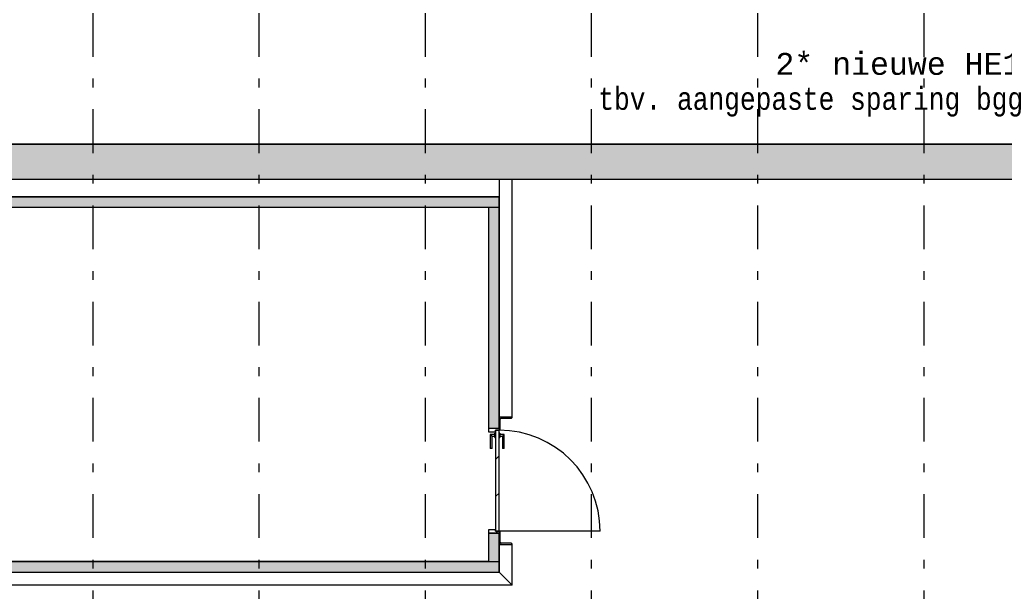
# Model space of a CAD drawing. Extents: x 2 to 87, y -108 to 11.
# Tile 161 of 210: x 13.29 to 24.55, y -15.02 to -8.48. Entities that reach past the tile are written whole.
import ezdxf

# ---------------------------------------------------------------- set-up
doc = ezdxf.new("R2010")
doc.units = 0
doc.header["$MEASUREMENT"] = 0
doc.linetypes.add('DASHDOT', pattern=[1, 0.5, -0.25, 0, -0.25])
for name, color, linetype in [('10', 7, 'CONTINUOUS'), ('12', 7, 'CONTINUOUS'), ('13', 7, 'CONTINUOUS'), ('18', 7, 'CONTINUOUS'), ('2', 7, 'CONTINUOUS'), ('20', 7, 'CONTINUOUS'), ('5', 7, 'CONTINUOUS'), ('8', 7, 'CONTINUOUS')]:
    doc.layers.add(name, color=color, linetype=linetype)
doc.styles.add('MONOTXT', font='MONOTXT', dxfattribs={"height": 0.2})

msp = doc.modelspace()

# ---------------------------------------------------------------- linework, layer by layer
at = {"layer": '10', "color": 62, "linetype": 'Continuous'}
for p, q in [((18.7734, -10.3075), (18.7734, -13.026)), ((18.9234, -13.026), (18.9234, -10.3075)), ((18.9233, -13.026), (18.7733, -13.026)), ((18.7733, -13.026), (18.7733, -13.176)), ((18.7853, -13.164), (18.7853, -13.05)), ((18.7854, -13.164), (18.7854, -13.05)), ((18.7973, -13.038), (18.9113, -13.038)), ((18.7733, -14.332), (18.7733, -14.482)), ((18.7853, -14.458), (18.7853, -14.344)), ((18.7854, -14.458), (18.7854, -14.344)), ((18.7733, -14.482), (18.9233, -14.482)), ((18.7734, -14.7996), (18.7734, -14.482)), ((18.9113, -14.47), (18.7973, -14.47)), ((18.9234, -14.9496), (18.9234, -14.482)), ((18.7733, -14.7995), (18.9232, -14.9494)), ((18.9234, -14.9496), (18.7734, -14.7996)), ((18.9232, -14.9494), (10.5276, -14.9494))]:
    msp.add_line(p, q, dxfattribs=at)
for points in [[(18.9114, -13.038), (18.914, -13.0377), (18.9166, -13.0368), (18.9188, -13.0353), (18.9207, -13.0334), (18.9222, -13.0312), (18.9231, -13.0286), (18.9234, -13.026)], [(18.7786, -13.1748), (18.7808, -13.1733), (18.7827, -13.1714), (18.7842, -13.1692), (18.7851, -13.1666), (18.7854, -13.164)], [(18.7854, -14.344), (18.7851, -14.3413), (18.7842, -14.3388), (18.7827, -14.3365), (18.7808, -14.3346), (18.7786, -14.3331)], [(18.9234, -14.482), (18.9231, -14.4793), (18.9222, -14.4768), (18.9207, -14.4745), (18.9188, -14.4726), (18.9166, -14.4711), (18.914, -14.4703), (18.9114, -14.47)]]:
    msp.add_lwpolyline(points, dxfattribs=at)
for centre, start, end in [((18.7973, -13.05), 90, 180), ((18.9113, -13.026), 270, 360), ((18.7733, -13.164), 270, 360), ((18.7733, -14.344), 0, 90), ((18.7973, -14.458), 180, 270), ((18.9113, -14.482), 0, 90)]:
    msp.add_arc(centre, 0.012, start, end, dxfattribs=at)
at = {"layer": '12', "color": 62, "linetype": 'Continuous'}
msp.add_line((19.9293, -14.332), (18.7733, -14.332), dxfattribs=at)
msp.add_arc((18.7733, -14.332), 1.156, 360, 90, dxfattribs=at)
at = {"layer": '13', "color": 62, "linetype": 'Continuous'}
for p, q in [((18.7733, -10.5075), (10.6888, -10.5075)), ((18.7733, -13.154), (18.7733, -10.5075)), ((10.8088, -10.6275), (18.6533, -10.6275)), ((18.6533, -10.6275), (18.6533, -13.154)), ((18.6533, -13.154), (18.7733, -13.154)), ((18.7733, -14.354), (18.6533, -14.354)), ((18.6533, -14.354), (18.6533, -14.6795)), ((18.7733, -14.7995), (18.7733, -14.354)), ((18.6533, -14.6795), (10.8088, -14.6795)), ((10.6888, -14.7995), (18.7733, -14.7995))]:
    msp.add_line(p, q, dxfattribs=at)
at = {"layer": '18', "color": 62, "linetype": 'Continuous'}
for p, q in [((10.5276, -9.9075), (25.2276, -9.9075)), ((10.9069, -10.3075), (25.2276, -10.3075)), ((10.6888, -10.5075), (18.7733, -10.5075)), ((18.7733, -10.5075), (18.7733, -10.6275)), ((10.6888, -10.6275), (18.6533, -10.6275)), ((18.6533, -10.6275), (18.7733, -10.6275)), ((18.6533, -10.6275), (18.7733, -10.6275)), ((18.6533, -10.6275), (18.6534, -13.154)), ((18.7733, -10.6275), (18.7733, -13.154)), ((18.6534, -13.154), (18.7733, -13.154)), ((18.6533, -14.354), (18.7733, -14.354)), ((18.6533, -14.354), (18.6533, -14.6795)), ((18.7733, -14.354), (18.7733, -14.6795)), ((10.6888, -14.6795), (18.7733, -14.6795)), ((18.6533, -14.6795), (18.7733, -14.6795)), ((18.7733, -14.6795), (18.7733, -14.7995)), ((10.6888, -14.7995), (17.1041, -14.7995)), ((17.1041, -14.7995), (18.3435, -14.7995)), ((18.3435, -14.7995), (18.7733, -14.7995))]:
    msp.add_line(p, q, dxfattribs=at)
for points in [[(10.5276, -9.9075), (10.5276, -9.9075), (25.2276, -9.9075)], [(10.5276, -9.9075), (10.5276, -10.3075), (25.2276, -10.3075)], [(10.5276, -9.9075), (25.2276, -9.9075), (25.2276, -10.3075)], [(10.9069, -10.3075), (10.9069, -10.3075), (25.2276, -10.3075)], [(10.6888, -10.5075), (10.6888, -10.5075), (18.7733, -10.5075)], [(10.6888, -10.5075), (10.6888, -10.6275), (18.7733, -10.6275)], [(10.6888, -10.5075), (18.7733, -10.5075), (18.7733, -10.6275)], [(10.6888, -10.6275), (10.6888, -10.6275), (18.6533, -10.6275)], [(18.6533, -10.6275), (18.6533, -10.6275), (18.7733, -10.6275)], [(18.6533, -10.6275), (18.6533, -10.6275), (18.7733, -10.6275)], [(18.6533, -10.6275), (18.6534, -13.154), (18.7733, -13.154)], [(18.6533, -10.6275), (18.7733, -10.6275), (18.7733, -13.154)], [(18.6534, -13.154), (18.6534, -13.154), (18.7733, -13.154)], [(18.6533, -14.354), (18.6533, -14.354), (18.7733, -14.354)], [(18.6533, -14.354), (18.6533, -14.6795), (18.7733, -14.6795)], [(18.6533, -14.354), (18.7733, -14.354), (18.7733, -14.6795)], [(10.6888, -14.6795), (10.6888, -14.6795), (18.7733, -14.6795)], [(10.6888, -14.6795), (10.6888, -14.7995), (18.7733, -14.7995)], [(10.6888, -14.6795), (18.7733, -14.6795), (18.7733, -14.7995)], [(18.6533, -14.6795), (18.6533, -14.6795), (18.7733, -14.6795)], [(10.6888, -14.7995), (10.6888, -14.7995), (17.1041, -14.7995)], [(17.1041, -14.7995), (17.1041, -14.7995), (18.3435, -14.7995)], [(18.3435, -14.7995), (18.3435, -14.7995), (18.7733, -14.7995)]]:
    msp.add_solid(points, dxfattribs=at)
at = {"layer": '2', "color": 62, "linetype": 'Continuous'}
for p, q in [((27.3717, -9.9075), (10.1276, -9.9075)), ((10.5276, -10.3075), (25.2276, -10.3075))]:
    msp.add_line(p, q, dxfattribs=at)
at = {"layer": '20', "color": 62, "linetype": 'Continuous'}
for p, q in [((18.6533, -13.154), (18.6533, -13.194)), ((18.6533, -13.194), (18.7333, -13.194)), ((18.7333, -13.194), (18.7333, -13.176)), ((18.7333, -13.176), (18.7733, -13.176)), ((18.6533, -14.314), (18.6533, -14.354)), ((18.7333, -14.314), (18.6533, -14.314)), ((18.7333, -14.332), (18.7333, -14.314)), ((18.7733, -14.332), (18.7333, -14.332))]:
    msp.add_line(p, q, dxfattribs=at)
at = {"layer": '5', "color": 7, "linetype": 'DASHDOT'}
for p, q in [((14.1276, -7.3075), (14.1276, -96.5075)), ((16.0276, -7.3075), (16.0276, -96.5075)), ((17.9276, -7.3075), (17.9276, -96.5075)), ((19.8276, -7.3075), (19.8276, -96.5075)), ((21.7276, -7.3075), (21.7276, -96.5075)), ((23.6276, -7.3075), (23.6276, -96.5075)), ((7.5276, -10.3075), (52.6276, -10.3075))]:
    msp.add_line(p, q, dxfattribs=at)
at = {"layer": '5', "color": 62, "linetype": 'Continuous'}
for p, q in [((18.7253, -13.226), (18.6733, -13.226)), ((18.6733, -13.226), (18.6733, -13.386)), ((18.6933, -13.246), (18.7253, -13.246)), ((18.6933, -13.386), (18.6933, -13.246)), ((18.7333, -13.211), (18.7253, -13.211)), ((18.7253, -13.261), (18.7253, -13.211)), ((18.7253, -13.261), (18.7333, -13.261)), ((18.7733, -13.176), (18.7333, -13.176)), ((18.7333, -13.176), (18.7333, -14.332)), ((18.7733, -14.332), (18.7733, -13.176)), ((18.7813, -13.211), (18.7733, -13.211)), ((18.7733, -13.261), (18.7813, -13.261)), ((18.7813, -13.211), (18.7813, -13.261)), ((18.8333, -13.226), (18.7813, -13.226)), ((18.7813, -13.246), (18.8133, -13.246)), ((18.8133, -13.246), (18.8133, -13.386)), ((18.8333, -13.386), (18.8333, -13.226)), ((18.6933, -13.386), (18.6733, -13.386)), ((18.8333, -13.386), (18.8133, -13.386)), ((18.7333, -13.5109), (18.7733, -13.4709)), ((18.7333, -13.9351), (18.7733, -13.8951)), ((18.7333, -14.332), (18.7733, -14.332)), ((18.7387, -14.354), (18.7607, -14.332)), ((18.7607, -14.332), (18.7733, -14.3194))]:
    msp.add_line(p, q, dxfattribs=at)
for points in [[(18.6733, -13.226), (18.6734, -13.226), (18.6734, -13.2261), (18.6734, -13.2261), (18.6734, -13.2261), (18.6734, -13.2261), (18.6734, -13.2261), (18.6734, -13.2261), (18.6734, -13.2261), (18.6734, -13.2261), (18.6734, -13.2261), (18.6734, -13.2261), (18.6734, -13.2261), (18.6734, -13.2261), (18.6734, -13.2261), (18.6734, -13.2261), (18.6734, -13.2261), (18.6734, -13.2261), (18.6734, -13.2261), (18.6734, -13.2261), (18.6734, -13.2261), (18.6734, -13.2261), (18.6734, -13.2261), (18.6734, -13.2261), (18.6734, -13.2261), (18.6734, -13.2261), (18.6734, -13.2261), (18.6734, -13.2261), (18.6734, -13.2261), (18.6735, -13.2262), (18.6735, -13.2262), (18.6735, -13.2262), (18.6735, -13.2262), (18.6735, -13.2262), (18.6735, -13.2262), (18.6735, -13.2262), (18.6735, -13.2262), (18.6735, -13.2262), (18.6735, -13.2262), (18.6735, -13.2262), (18.6735, -13.2262), (18.6735, -13.2262), (18.6735, -13.2262), (18.6735, -13.2262), (18.6735, -13.2262), (18.6735, -13.2262), (18.6735, -13.2262), (18.6735, -13.2262), (18.6736, -13.2263), (18.6736, -13.2263), (18.6736, -13.2263), (18.6736, -13.2263), (18.6736, -13.2263), (18.6736, -13.2263), (18.6736, -13.2263), (18.6736, -13.2263), (18.6736, -13.2263), (18.6736, -13.2263), (18.6736, -13.2263), (18.6736, -13.2263), (18.6736, -13.2263), (18.6736, -13.2263), (18.6736, -13.2263), (18.6737, -13.2264), (18.6738, -13.2265), (18.6738, -13.2265), (18.6738, -13.2265), (18.6738, -13.2265), (18.6738, -13.2265), (18.6738, -13.2265), (18.6738, -13.2265), (18.6738, -13.2265), (18.6738, -13.2265), (18.6738, -13.2265), (18.6738, -13.2265), (18.6738, -13.2265), (18.6739, -13.2266), (18.6739, -13.2266), (18.6739, -13.2266), (18.6739, -13.2266), (18.6739, -13.2266), (18.6739, -13.2266), (18.6739, -13.2266), (18.6739, -13.2266), (18.6739, -13.2266), (18.6739, -13.2266), (18.674, -13.2267), (18.674, -13.2267), (18.674, -13.2267), (18.674, -13.2267), (18.674, -13.2267), (18.674, -13.2267), (18.674, -13.2267), (18.674, -13.2267), (18.674, -13.2267), (18.674, -13.2267), (18.6741, -13.2268), (18.6741, -13.2268), (18.6741, -13.2268), (18.6741, -13.2268), (18.6741, -13.2268), (18.6741, -13.2268), (18.6741, -13.2268), (18.6741, -13.2268), (18.6741, -13.2268), (18.6741, -13.2268), (18.6742, -13.2269), (18.6742, -13.2269), (18.6742, -13.2269), (18.6742, -13.2269), (18.6742, -13.2269), (18.6742, -13.2269), (18.6742, -13.2269), (18.6742, -13.2269), (18.6743, -13.227), (18.6743, -13.227), (18.6743, -13.227), (18.6743, -13.227), (18.6743, -13.227), (18.6743, -13.227), (18.6743, -13.227), (18.6743, -13.227), (18.6743, -13.227), (18.6744, -13.2271), (18.6744, -13.2271), (18.6744, -13.2271), (18.6744, -13.2271), (18.6744, -13.2271), (18.6744, -13.2271), (18.6744, -13.2271), (18.6744, -13.2271), (18.6745, -13.2272), (18.6745, -13.2272), (18.6745, -13.2272), (18.6745, -13.2272), (18.6745, -13.2272), (18.6745, -13.2272), (18.6745, -13.2272), (18.6745, -13.2272), (18.6746, -13.2273), (18.6746, -13.2273), (18.6746, -13.2273), (18.6746, -13.2273), (18.6746, -13.2273), (18.6746, -13.2273), (18.6746, -13.2273), (18.6747, -13.2274), (18.6747, -13.2274), (18.6747, -13.2274), (18.6747, -13.2274), (18.6747, -13.2274), (18.6747, -13.2274), (18.6747, -13.2274), (18.6748, -13.2275), (18.6749, -13.2276), (18.6749, -13.2276), (18.6749, -13.2276), (18.6749, -13.2276), (18.6749, -13.2276), (18.6749, -13.2276), (18.6749, -13.2276), (18.675, -13.2277), (18.675, -13.2277), (18.675, -13.2277), (18.675, -13.2277), (18.675, -13.2277), (18.675, -13.2277), (18.675, -13.2277), (18.6751, -13.2278), (18.6751, -13.2278), (18.6751, -13.2278), (18.6751, -13.2278), (18.6751, -13.2278), (18.6751, -13.2278), (18.6752, -13.2279), (18.6752, -13.2279), (18.6752, -13.2279), (18.6752, -13.2279), (18.6752, -13.2279), (18.6752, -13.2279), (18.6753, -13.228), (18.6753, -13.228), (18.6753, -13.228), (18.6753, -13.228), (18.6753, -13.228), (18.6753, -13.228), (18.6754, -13.2281), (18.6754, -13.2281), (18.6754, -13.2281), (18.6754, -13.2281), (18.6754, -13.2281), (18.6754, -13.2281), (18.6755, -13.2282), (18.6755, -13.2282), (18.6755, -13.2282), (18.6755, -13.2282), (18.6755, -13.2282), (18.6755, -13.2282), (18.6756, -13.2283), (18.6756, -13.2283), (18.6756, -13.2283), (18.6756, -13.2283), (18.6756, -13.2283), (18.6756, -13.2283), (18.6757, -13.2284), (18.6757, -13.2284), (18.6757, -13.2284), (18.6757, -13.2284), (18.6757, -13.2284), (18.6758, -13.2285), (18.6758, -13.2285), (18.6758, -13.2285), (18.6758, -13.2285), (18.6758, -13.2285), (18.6758, -13.2285), (18.6759, -13.2286), (18.6759, -13.2286), (18.6759, -13.2286), (18.6759, -13.2286), (18.6759, -13.2286), (18.676, -13.2287), (18.676, -13.2287), (18.676, -13.2287), (18.676, -13.2287), (18.676, -13.2287), (18.676, -13.2287), (18.6761, -13.2288), (18.6761, -13.2288), (18.6761, -13.2288), (18.6761, -13.2288), (18.6761, -13.2288), (18.6762, -13.2289), (18.6762, -13.2289), (18.6762, -13.2289), (18.6762, -13.2289), (18.6762, -13.2289), (18.6763, -13.229), (18.6763, -13.229), (18.6763, -13.229), (18.6763, -13.229), (18.6763, -13.229), (18.6764, -13.2291), (18.6764, -13.2291), (18.6764, -13.2291), (18.6764, -13.2291), (18.6764, -13.2291), (18.6764, -13.2291), (18.6765, -13.2292), (18.6766, -13.2293), (18.6766, -13.2293), (18.6766, -13.2293), (18.6766, -13.2293), (18.6767, -13.2294), (18.6767, -13.2294), (18.6767, -13.2294), (18.6767, -13.2294), (18.6767, -13.2294), (18.6768, -13.2295), (18.6768, -13.2295), (18.6768, -13.2295), (18.6768, -13.2295), (18.6768, -13.2295), (18.6769, -13.2296), (18.6769, -13.2296), (18.6769, -13.2296), (18.6769, -13.2296), (18.6769, -13.2296), (18.677, -13.2297), (18.677, -13.2297), (18.677, -13.2297), (18.677, -13.2297), (18.677, -13.2297), (18.6771, -13.2298), (18.6771, -13.2298), (18.6771, -13.2298), (18.6771, -13.2298), (18.6772, -13.2299), (18.6772, -13.2299), (18.6772, -13.2299), (18.6772, -13.2299), (18.6772, -13.2299), (18.6773, -13.23), (18.6773, -13.23), (18.6773, -13.23), (18.6773, -13.23), (18.6774, -13.2301), (18.6774, -13.2301), (18.6774, -13.2301), (18.6774, -13.2301), (18.6774, -13.2301), (18.6775, -13.2302), (18.6775, -13.2302), (18.6775, -13.2302), (18.6775, -13.2302), (18.6775, -13.2302), (18.6776, -13.2303), (18.6776, -13.2303), (18.6776, -13.2303), (18.6776, -13.2303), (18.6777, -13.2304), (18.6777, -13.2304), (18.6777, -13.2304), (18.6777, -13.2304), (18.6778, -13.2305), (18.6778, -13.2305), (18.6778, -13.2305), (18.6778, -13.2305), (18.6778, -13.2305), (18.6779, -13.2306), (18.6779, -13.2306), (18.6779, -13.2306), (18.6779, -13.2306), (18.678, -13.2307), (18.678, -13.2307), (18.678, -13.2307), (18.678, -13.2307), (18.6781, -13.2308), (18.6781, -13.2308), (18.6781, -13.2308), (18.6781, -13.2308), (18.6781, -13.2308), (18.6782, -13.2309), (18.6782, -13.2309), (18.6782, -13.2309), (18.6782, -13.2309), (18.6783, -13.231), (18.6783, -13.231), (18.6783, -13.231), (18.6783, -13.231), (18.6784, -13.2311), (18.6784, -13.2311), (18.6784, -13.2311), (18.6784, -13.2311), (18.6784, -13.2312), (18.6785, -13.2312), (18.6785, -13.2312), (18.6785, -13.2312), (18.6785, -13.2312), (18.6786, -13.2313), (18.6786, -13.2313), (18.6786, -13.2313), (18.6786, -13.2313), (18.6787, -13.2314), (18.6788, -13.2315), (18.6788, -13.2315), (18.6788, -13.2315), (18.6788, -13.2315), (18.6789, -13.2316), (18.6789, -13.2316), (18.6789, -13.2316), (18.6789, -13.2316), (18.679, -13.2317), (18.679, -13.2317), (18.679, -13.2317), (18.679, -13.2317), (18.6791, -13.2318), (18.6791, -13.2318), (18.6791, -13.2318), (18.6791, -13.2318), (18.6792, -13.2319), (18.6792, -13.2319), (18.6792, -13.2319), (18.6792, -13.2319), (18.6793, -13.232), (18.6793, -13.232), (18.6793, -13.232), (18.6793, -13.232), (18.6794, -13.2321), (18.6794, -13.2321), (18.6794, -13.2321), (18.6794, -13.2321), (18.6795, -13.2322), (18.6795, -13.2322), (18.6795, -13.2322), (18.6795, -13.2322), (18.6796, -13.2323), (18.6796, -13.2323), (18.6796, -13.2323), (18.6796, -13.2323), (18.6797, -13.2324), (18.6797, -13.2324), (18.6797, -13.2324), (18.6797, -13.2324), (18.6798, -13.2325), (18.6798, -13.2325), (18.6798, -13.2325), (18.6798, -13.2325), (18.6799, -13.2326), (18.6799, -13.2326), (18.6799, -13.2326), (18.6799, -13.2326), (18.68, -13.2327), (18.68, -13.2327), (18.68, -13.2327), (18.68, -13.2327), (18.6801, -13.2328), (18.6801, -13.2328), (18.6801, -13.2328), (18.6802, -13.2328), (18.6802, -13.2329), (18.6802, -13.2329), (18.6802, -13.2329), (18.6803, -13.233), (18.6803, -13.233), (18.6803, -13.233), (18.6803, -13.233), (18.6804, -13.2331), (18.6804, -13.2331), (18.6804, -13.2331), (18.6804, -13.2331), (18.6805, -13.2332), (18.6805, -13.2332), (18.6805, -13.2332), (18.6805, -13.2332), (18.6806, -13.2333), (18.6806, -13.2333), (18.6806, -13.2333), (18.6806, -13.2333), (18.6807, -13.2334), (18.6807, -13.2334), (18.6807, -13.2334), (18.6807, -13.2334), (18.6808, -13.2335), (18.6808, -13.2335), (18.6808, -13.2335), (18.6809, -13.2336), (18.6809, -13.2336), (18.6809, -13.2336), (18.6809, -13.2336), (18.681, -13.2337), (18.681, -13.2337), (18.681, -13.2337), (18.681, -13.2337), (18.6811, -13.2338), (18.6811, -13.2338), (18.6811, -13.2338), (18.6811, -13.2338), (18.6812, -13.2339), (18.6812, -13.2339), (18.6812, -13.2339), (18.6813, -13.234), (18.6814, -13.2341), (18.6814, -13.2341), (18.6814, -13.2341), (18.6814, -13.2341), (18.6815, -13.2342), (18.6815, -13.2342), (18.6815, -13.2342), (18.6815, -13.2342), (18.6816, -13.2343), (18.6816, -13.2343), (18.6816, -13.2343), (18.6817, -13.2344), (18.6817, -13.2344), (18.6817, -13.2344), (18.6817, -13.2344), (18.6818, -13.2345), (18.6818, -13.2345), (18.6818, -13.2345), (18.6818, -13.2345), (18.6819, -13.2346), (18.6819, -13.2346), (18.6819, -13.2346), (18.682, -13.2347), (18.682, -13.2347), (18.682, -13.2347), (18.682, -13.2347), (18.6821, -13.2348), (18.6821, -13.2348), (18.6821, -13.2348), (18.6821, -13.2348), (18.6822, -13.2349), (18.6822, -13.2349), (18.6822, -13.2349), (18.6823, -13.235), (18.6823, -13.235), (18.6823, -13.235), (18.6823, -13.235), (18.6824, -13.2351), (18.6824, -13.2351), (18.6824, -13.2351), (18.6824, -13.2351), (18.6825, -13.2352), (18.6825, -13.2352), (18.6825, -13.2352), (18.6826, -13.2353), (18.6826, -13.2353), (18.6826, -13.2353), (18.6826, -13.2353), (18.6827, -13.2354), (18.6827, -13.2354), (18.6827, -13.2354), (18.6827, -13.2354), (18.6828, -13.2355), (18.6828, -13.2355), (18.6828, -13.2355), (18.6829, -13.2356), (18.6829, -13.2356), (18.6829, -13.2356), (18.6829, -13.2356), (18.683, -13.2357), (18.683, -13.2357), (18.683, -13.2357), (18.683, -13.2357), (18.6831, -13.2358), (18.6831, -13.2358), (18.6831, -13.2358), (18.6832, -13.2359), (18.6832, -13.2359), (18.6832, -13.2359), (18.6832, -13.2359), (18.6833, -13.236), (18.6833, -13.236), (18.6833, -13.236), (18.6833, -13.236), (18.6834, -13.2361), (18.6834, -13.2361), (18.6834, -13.2361), (18.6834, -13.2362), (18.6835, -13.2362), (18.6835, -13.2362), (18.6835, -13.2362), (18.6836, -13.2363), (18.6836, -13.2363), (18.6836, -13.2363), (18.6836, -13.2363), (18.6837, -13.2364), (18.6837, -13.2364), (18.6837, -13.2364), (18.6837, -13.2365), (18.6838, -13.2365), (18.6838, -13.2365), (18.6838, -13.2365), (18.6839, -13.2366), (18.6839, -13.2366), (18.6839, -13.2366), (18.6839, -13.2366), (18.684, -13.2367), (18.684, -13.2368), (18.6841, -13.2368), (18.6841, -13.2368), (18.6841, -13.2368), (18.6842, -13.2369), (18.6842, -13.2369), (18.6842, -13.2369), (18.6842, -13.2369), (18.6843, -13.237), (18.6843, -13.237), (18.6843, -13.237), (18.6843, -13.237), (18.6844, -13.2371), (18.6844, -13.2371), (18.6844, -13.2371), (18.6845, -13.2372), (18.6845, -13.2372), (18.6845, -13.2372), (18.6845, -13.2372), (18.6846, -13.2373), (18.6846, -13.2373), (18.6846, -13.2373), (18.6846, -13.2373), (18.6847, -13.2374), (18.6847, -13.2374), (18.6847, -13.2374), (18.6848, -13.2375), (18.6848, -13.2375), (18.6848, -13.2375), (18.6848, -13.2375), (18.6849, -13.2376), (18.6849, -13.2376), (18.6849, -13.2376), (18.6849, -13.2376), (18.685, -13.2377), (18.685, -13.2377), (18.685, -13.2377), (18.6851, -13.2378), (18.6851, -13.2378), (18.6851, -13.2378), (18.6851, -13.2378), (18.6852, -13.2379), (18.6852, -13.2379), (18.6852, -13.2379), (18.6852, -13.2379), (18.6853, -13.238), (18.6853, -13.238), (18.6853, -13.238), (18.6853, -13.238), (18.6854, -13.2381), (18.6854, -13.2381), (18.6854, -13.2381), (18.6855, -13.2382), (18.6855, -13.2382), (18.6855, -13.2382), (18.6855, -13.2382), (18.6856, -13.2383), (18.6856, -13.2383), (18.6856, -13.2383), (18.6856, -13.2383), (18.6857, -13.2384), (18.6857, -13.2384), (18.6857, -13.2384), (18.6857, -13.2384), (18.6858, -13.2385), (18.6858, -13.2385), (18.6858, -13.2385), (18.6859, -13.2386), (18.6859, -13.2386), (18.6859, -13.2386), (18.6859, -13.2386), (18.686, -13.2387), (18.686, -13.2387), (18.686, -13.2387), (18.686, -13.2387), (18.6861, -13.2388), (18.6861, -13.2388), (18.6861, -13.2388), (18.6861, -13.2388), (18.6862, -13.2389), (18.6862, -13.2389), (18.6862, -13.2389), (18.6862, -13.2389), (18.6863, -13.239), (18.6863, -13.239), (18.6863, -13.239), (18.6863, -13.239), (18.6864, -13.2391), (18.6864, -13.2391), (18.6864, -13.2391), (18.6864, -13.2392), (18.6865, -13.2392), (18.6865, -13.2392), (18.6865, -13.2392), (18.6866, -13.2393), (18.6867, -13.2394), (18.6867, -13.2394), (18.6867, -13.2394), (18.6867, -13.2394), (18.6868, -13.2395), (18.6868, -13.2395), (18.6868, -13.2395), (18.6868, -13.2395), (18.6869, -13.2396), (18.6869, -13.2396), (18.6869, -13.2396), (18.6869, -13.2396), (18.687, -13.2397), (18.687, -13.2397), (18.687, -13.2397), (18.687, -13.2397), (18.6871, -13.2398), (18.6871, -13.2398), (18.6871, -13.2398), (18.6871, -13.2398), (18.6872, -13.2399), (18.6872, -13.2399), (18.6872, -13.2399), (18.6872, -13.2399), (18.6873, -13.24), (18.6873, -13.24), (18.6873, -13.24), (18.6873, -13.24), (18.6874, -13.2401), (18.6874, -13.2401), (18.6874, -13.2401), (18.6874, -13.2401), (18.6875, -13.2402), (18.6875, -13.2402), (18.6875, -13.2402), (18.6875, -13.2402), (18.6876, -13.2403), (18.6876, -13.2403), (18.6876, -13.2403), (18.6876, -13.2403), (18.6877, -13.2404), (18.6877, -13.2404), (18.6877, -13.2404), (18.6877, -13.2404), (18.6878, -13.2405), (18.6878, -13.2405), (18.6878, -13.2405), (18.6878, -13.2405), (18.6879, -13.2406), (18.6879, -13.2406), (18.6879, -13.2406), (18.6879, -13.2406), (18.688, -13.2407), (18.688, -13.2407), (18.688, -13.2407), (18.688, -13.2407), (18.6881, -13.2408), (18.6881, -13.2408), (18.6881, -13.2408), (18.6881, -13.2408), (18.6882, -13.2409), (18.6882, -13.2409), (18.6882, -13.2409), (18.6882, -13.2409), (18.6882, -13.2409), (18.6883, -13.241), (18.6883, -13.241), (18.6883, -13.241), (18.6883, -13.241), (18.6884, -13.2411), (18.6884, -13.2411), (18.6884, -13.2411), (18.6884, -13.2411), (18.6885, -13.2412), (18.6885, -13.2412), (18.6885, -13.2412), (18.6885, -13.2412), (18.6885, -13.2413), (18.6886, -13.2413), (18.6886, -13.2413), (18.6886, -13.2413), (18.6886, -13.2413), (18.6887, -13.2414), (18.6887, -13.2414), (18.6887, -13.2414), (18.6887, -13.2414), (18.6888, -13.2415), (18.6888, -13.2415), (18.6888, -13.2415), (18.6888, -13.2415), (18.6888, -13.2415), (18.6889, -13.2416), (18.6889, -13.2416), (18.6889, -13.2416), (18.6889, -13.2416), (18.689, -13.2417), (18.689, -13.2417), (18.689, -13.2417), (18.689, -13.2417), (18.689, -13.2418), (18.6891, -13.2418), (18.6891, -13.2418), (18.6891, -13.2418), (18.6891, -13.2418), (18.6892, -13.2419), (18.6892, -13.2419), (18.6892, -13.2419), (18.6892, -13.2419), (18.6892, -13.242), (18.6893, -13.242), (18.6893, -13.242), (18.6893, -13.242), (18.6893, -13.242), (18.6894, -13.2421), (18.6894, -13.2421), (18.6894, -13.2421), (18.6894, -13.2421), (18.6894, -13.2421), (18.6895, -13.2422), (18.6895, -13.2422), (18.6895, -13.2422), (18.6895, -13.2422), (18.6896, -13.2423), (18.6896, -13.2423), (18.6896, -13.2423), (18.6896, -13.2423), (18.6896, -13.2423), (18.6897, -13.2424), (18.6897, -13.2424), (18.6897, -13.2424), (18.6897, -13.2424), (18.6897, -13.2424), (18.6898, -13.2425), (18.6898, -13.2425), (18.6898, -13.2425), (18.6898, -13.2425), (18.6898, -13.2425), (18.6899, -13.2426), (18.6899, -13.2426), (18.6899, -13.2426), (18.6899, -13.2426), (18.69, -13.2426), (18.69, -13.2427), (18.69, -13.2427), (18.69, -13.2427), (18.69, -13.2427), (18.6901, -13.2428), (18.6901, -13.2428), (18.6901, -13.2428), (18.6901, -13.2428), (18.6901, -13.2428), (18.6902, -13.2429), (18.6902, -13.2429), (18.6902, -13.2429), (18.6902, -13.2429), (18.6902, -13.2429), (18.6902, -13.2429), (18.6903, -13.243), (18.6903, -13.243), (18.6903, -13.243), (18.6903, -13.243), (18.6903, -13.243), (18.6904, -13.2431), (18.6904, -13.2431), (18.6904, -13.2431), (18.6904, -13.2431), (18.6904, -13.2431), (18.6905, -13.2432), (18.6905, -13.2432), (18.6905, -13.2432), (18.6905, -13.2432), (18.6905, -13.2432), (18.6906, -13.2433), (18.6906, -13.2433), (18.6906, -13.2433), (18.6906, -13.2433), (18.6906, -13.2433), (18.6906, -13.2434), (18.6907, -13.2434), (18.6907, -13.2434), (18.6907, -13.2434), (18.6907, -13.2434), (18.6907, -13.2434), (18.6908, -13.2435), (18.6908, -13.2435), (18.6908, -13.2435), (18.6908, -13.2435), (18.6908, -13.2435), (18.6908, -13.2436), (18.6909, -13.2436), (18.6909, -13.2436), (18.6909, -13.2436), (18.6909, -13.2436), (18.6909, -13.2436), (18.691, -13.2437), (18.6911, -13.2438), (18.6911, -13.2438), (18.6911, -13.2438), (18.6911, -13.2438), (18.6911, -13.2438), (18.6911, -13.2438), (18.6912, -13.2439), (18.6912, -13.2439), (18.6912, -13.2439), (18.6912, -13.2439), (18.6912, -13.2439), (18.6912, -13.2439), (18.6913, -13.244), (18.6913, -13.244), (18.6913, -13.244), (18.6913, -13.244), (18.6913, -13.244), (18.6913, -13.244), (18.6914, -13.2441), (18.6914, -13.2441), (18.6914, -13.2441), (18.6914, -13.2441), (18.6914, -13.2441), (18.6914, -13.2441), (18.6915, -13.2442), (18.6915, -13.2442), (18.6915, -13.2442), (18.6915, -13.2442), (18.6915, -13.2442), (18.6915, -13.2442), (18.6916, -13.2443), (18.6916, -13.2443), (18.6916, -13.2443), (18.6916, -13.2443), (18.6916, -13.2443), (18.6916, -13.2443), (18.6916, -13.2443), (18.6917, -13.2444), (18.6917, -13.2444), (18.6917, -13.2444), (18.6917, -13.2444), (18.6917, -13.2444), (18.6917, -13.2444), (18.6917, -13.2444), (18.6918, -13.2445), (18.6918, -13.2445), (18.6918, -13.2445), (18.6918, -13.2445), (18.6918, -13.2445), (18.6918, -13.2445), (18.6918, -13.2445), (18.6919, -13.2446), (18.6919, -13.2446), (18.6919, -13.2446), (18.6919, -13.2446), (18.6919, -13.2446), (18.6919, -13.2446), (18.6919, -13.2446), (18.692, -13.2447), (18.692, -13.2447), (18.692, -13.2447), (18.692, -13.2447), (18.692, -13.2447), (18.692, -13.2447), (18.692, -13.2447), (18.6921, -13.2448), (18.6921, -13.2448), (18.6921, -13.2448), (18.6921, -13.2448), (18.6921, -13.2448), (18.6921, -13.2448), (18.6921, -13.2448), (18.6921, -13.2448), (18.6922, -13.2449), (18.6922, -13.2449), (18.6922, -13.2449), (18.6922, -13.2449), (18.6922, -13.2449), (18.6922, -13.2449), (18.6922, -13.2449), (18.6922, -13.2449), (18.6923, -13.245), (18.6923, -13.245), (18.6923, -13.245), (18.6923, -13.245), (18.6923, -13.245), (18.6923, -13.245), (18.6923, -13.245), (18.6923, -13.245), (18.6923, -13.2451), (18.6924, -13.2451), (18.6924, -13.2451), (18.6924, -13.2451), (18.6924, -13.2451), (18.6924, -13.2451), (18.6924, -13.2451), (18.6924, -13.2451), (18.6924, -13.2451), (18.6925, -13.2452), (18.6926, -13.2453), (18.6926, -13.2453), (18.6926, -13.2453), (18.6926, -13.2453), (18.6926, -13.2453), (18.6926, -13.2453), (18.6926, -13.2453), (18.6926, -13.2453), (18.6926, -13.2453), (18.6926, -13.2453), (18.6927, -13.2454), (18.6927, -13.2454), (18.6927, -13.2454), (18.6927, -13.2454), (18.6927, -13.2454), (18.6927, -13.2454), (18.6927, -13.2454), (18.6927, -13.2454), (18.6927, -13.2454), (18.6927, -13.2454), (18.6928, -13.2455), (18.6928, -13.2455), (18.6928, -13.2455), (18.6928, -13.2455), (18.6928, -13.2455), (18.6928, -13.2455), (18.6928, -13.2455), (18.6928, -13.2455), (18.6928, -13.2455), (18.6928, -13.2455), (18.6928, -13.2455), (18.6928, -13.2455), (18.6929, -13.2456), (18.6929, -13.2456), (18.6929, -13.2456), (18.6929, -13.2456), (18.6929, -13.2456), (18.6929, -13.2456), (18.6929, -13.2456), (18.6929, -13.2456), (18.6929, -13.2456), (18.6929, -13.2456), (18.6929, -13.2456), (18.6929, -13.2456), (18.6929, -13.2456), (18.693, -13.2457), (18.693, -13.2457), (18.693, -13.2457), (18.693, -13.2457), (18.693, -13.2457), (18.693, -13.2457), (18.693, -13.2457), (18.693, -13.2457), (18.693, -13.2457), (18.693, -13.2457), (18.693, -13.2457), (18.693, -13.2457), (18.693, -13.2457), (18.693, -13.2457), (18.693, -13.2457), (18.6931, -13.2458), (18.6931, -13.2458), (18.6931, -13.2458), (18.6931, -13.2458), (18.6931, -13.2458), (18.6931, -13.2458), (18.6931, -13.2458), (18.6931, -13.2458), (18.6931, -13.2458), (18.6931, -13.2458), (18.6931, -13.2458), (18.6931, -13.2458), (18.6931, -13.2458), (18.6931, -13.2458), (18.6931, -13.2458), (18.6931, -13.2458), (18.6931, -13.2458), (18.6931, -13.2458), (18.6931, -13.2458), (18.6932, -13.2459), (18.6932, -13.246), (18.6933, -13.246)], [(18.8133, -13.246), (18.8134, -13.246), (18.8134, -13.2459), (18.8134, -13.2459), (18.8134, -13.2459), (18.8134, -13.2459), (18.8134, -13.2459), (18.8134, -13.2459), (18.8134, -13.2459), (18.8134, -13.2459), (18.8134, -13.2459), (18.8134, -13.2459), (18.8134, -13.2459), (18.8134, -13.2459), (18.8134, -13.2459), (18.8134, -13.2459), (18.8134, -13.2459), (18.8134, -13.2459), (18.8134, -13.2459), (18.8134, -13.2459), (18.8134, -13.2459), (18.8134, -13.2459), (18.8134, -13.2459), (18.8134, -13.2459), (18.8134, -13.2459), (18.8134, -13.2459), (18.8134, -13.2459), (18.8134, -13.2459), (18.8134, -13.2459), (18.8135, -13.2458), (18.8135, -13.2458), (18.8135, -13.2458), (18.8135, -13.2458), (18.8135, -13.2458), (18.8135, -13.2458), (18.8135, -13.2458), (18.8135, -13.2458), (18.8135, -13.2458), (18.8135, -13.2458), (18.8135, -13.2458), (18.8135, -13.2458), (18.8135, -13.2458), (18.8135, -13.2458), (18.8135, -13.2458), (18.8135, -13.2458), (18.8135, -13.2458), (18.8135, -13.2458), (18.8136, -13.2458), (18.8136, -13.2457), (18.8136, -13.2457), (18.8136, -13.2457), (18.8136, -13.2457), (18.8136, -13.2457), (18.8136, -13.2457), (18.8136, -13.2457), (18.8136, -13.2457), (18.8136, -13.2457), (18.8136, -13.2457), (18.8136, -13.2457), (18.8136, -13.2457), (18.8136, -13.2457), (18.8136, -13.2457), (18.8136, -13.2457), (18.8138, -13.2455), (18.8139, -13.2455), (18.8139, -13.2454), (18.8139, -13.2454), (18.8139, -13.2454), (18.8139, -13.2454), (18.8139, -13.2454), (18.8139, -13.2454), (18.8139, -13.2454), (18.8139, -13.2454), (18.8139, -13.2454), (18.8139, -13.2454), (18.814, -13.2453), (18.814, -13.2453), (18.814, -13.2453), (18.814, -13.2453), (18.814, -13.2453), (18.814, -13.2453), (18.814, -13.2453), (18.814, -13.2453), (18.814, -13.2453), (18.814, -13.2453), (18.8141, -13.2452), (18.8141, -13.2452), (18.8141, -13.2452), (18.8141, -13.2452), (18.8141, -13.2452), (18.8141, -13.2452), (18.8141, -13.2452), (18.8141, -13.2452), (18.8141, -13.2452), (18.8141, -13.2452), (18.8142, -13.2451), (18.8142, -13.2451), (18.8142, -13.2451), (18.8142, -13.2451), (18.8142, -13.2451), (18.8142, -13.2451), (18.8142, -13.2451), (18.8142, -13.2451), (18.8143, -13.2451), (18.8143, -13.245), (18.8143, -13.245), (18.8143, -13.245), (18.8143, -13.245), (18.8143, -13.245), (18.8143, -13.245), (18.8143, -13.245), (18.8143, -13.245), (18.8144, -13.2449), (18.8144, -13.2449), (18.8144, -13.2449), (18.8144, -13.2449), (18.8144, -13.2449), (18.8144, -13.2449), (18.8144, -13.2449), (18.8144, -13.2449), (18.8145, -13.2448), (18.8145, -13.2448), (18.8145, -13.2448), (18.8145, -13.2448), (18.8145, -13.2448), (18.8145, -13.2448), (18.8145, -13.2448), (18.8145, -13.2448), (18.8146, -13.2447), (18.8146, -13.2447), (18.8146, -13.2447), (18.8146, -13.2447), (18.8146, -13.2447), (18.8146, -13.2447), (18.8146, -13.2447), (18.8147, -13.2446), (18.8147, -13.2446), (18.8147, -13.2446), (18.8147, -13.2446), (18.8147, -13.2446), (18.8147, -13.2446), (18.8147, -13.2446), (18.8148, -13.2445), (18.8149, -13.2444), (18.8149, -13.2444), (18.8149, -13.2444), (18.8149, -13.2444), (18.8149, -13.2444), (18.8149, -13.2444), (18.8149, -13.2444), (18.815, -13.2443), (18.815, -13.2443), (18.815, -13.2443), (18.815, -13.2443), (18.815, -13.2443), (18.815, -13.2443), (18.815, -13.2443), (18.8151, -13.2442), (18.8151, -13.2442), (18.8151, -13.2442), (18.8151, -13.2442), (18.8151, -13.2442), (18.8151, -13.2442), (18.8152, -13.2441), (18.8152, -13.2441), (18.8152, -13.2441), (18.8152, -13.2441), (18.8152, -13.2441), (18.8152, -13.2441), (18.8153, -13.244), (18.8153, -13.244), (18.8153, -13.244), (18.8153, -13.244), (18.8153, -13.244), (18.8153, -13.244), (18.8154, -13.2439), (18.8154, -13.2439), (18.8154, -13.2439), (18.8154, -13.2439), (18.8154, -13.2439), (18.8154, -13.2439), (18.8155, -13.2438), (18.8155, -13.2438), (18.8155, -13.2438), (18.8155, -13.2438), (18.8155, -13.2438), (18.8155, -13.2438), (18.8156, -13.2437), (18.8156, -13.2437), (18.8156, -13.2437), (18.8156, -13.2437), (18.8156, -13.2437), (18.8156, -13.2437), (18.8157, -13.2436), (18.8157, -13.2436), (18.8157, -13.2436), (18.8157, -13.2436), (18.8157, -13.2436), (18.8158, -13.2436), (18.8158, -13.2435), (18.8158, -13.2435), (18.8158, -13.2435), (18.8158, -13.2435), (18.8158, -13.2435), (18.8159, -13.2434), (18.8159, -13.2434), (18.8159, -13.2434), (18.8159, -13.2434), (18.8159, -13.2434), (18.816, -13.2434), (18.816, -13.2433), (18.816, -13.2433), (18.816, -13.2433), (18.816, -13.2433), (18.816, -13.2433), (18.8161, -13.2432), (18.8161, -13.2432), (18.8161, -13.2432), (18.8161, -13.2432), (18.8161, -13.2432), (18.8162, -13.2431), (18.8162, -13.2431), (18.8162, -13.2431), (18.8162, -13.2431), (18.8162, -13.2431), (18.8163, -13.243), (18.8163, -13.243), (18.8163, -13.243), (18.8163, -13.243), (18.8163, -13.243), (18.8164, -13.2429), (18.8164, -13.2429), (18.8164, -13.2429), (18.8164, -13.2429), (18.8164, -13.2429), (18.8164, -13.2429), (18.8165, -13.2428), (18.8166, -13.2427), (18.8166, -13.2427), (18.8166, -13.2427), (18.8166, -13.2427), (18.8167, -13.2426), (18.8167, -13.2426), (18.8167, -13.2426), (18.8167, -13.2426), (18.8167, -13.2426), (18.8168, -13.2425), (18.8168, -13.2425), (18.8168, -13.2425), (18.8168, -13.2425), (18.8168, -13.2425), (18.8169, -13.2424), (18.8169, -13.2424), (18.8169, -13.2424), (18.8169, -13.2424), (18.8169, -13.2424), (18.817, -13.2423), (18.817, -13.2423), (18.817, -13.2423), (18.817, -13.2423), (18.817, -13.2423), (18.8171, -13.2422), (18.8171, -13.2422), (18.8171, -13.2422), (18.8171, -13.2422), (18.8172, -13.2421), (18.8172, -13.2421), (18.8172, -13.2421), (18.8172, -13.2421), (18.8172, -13.2421), (18.8173, -13.242), (18.8173, -13.242), (18.8173, -13.242), (18.8173, -13.242), (18.8174, -13.242), (18.8174, -13.2419), (18.8174, -13.2419), (18.8174, -13.2419), (18.8174, -13.2419), (18.8175, -13.2418), (18.8175, -13.2418), (18.8175, -13.2418), (18.8175, -13.2418), (18.8176, -13.2418), (18.8176, -13.2417), (18.8176, -13.2417), (18.8176, -13.2417), (18.8176, -13.2417), (18.8177, -13.2416), (18.8177, -13.2416), (18.8177, -13.2416), (18.8177, -13.2416), (18.8178, -13.2415), (18.8178, -13.2415), (18.8178, -13.2415), (18.8178, -13.2415), (18.8178, -13.2415), (18.8179, -13.2414), (18.8179, -13.2414), (18.8179, -13.2414), (18.8179, -13.2414), (18.818, -13.2413), (18.818, -13.2413), (18.818, -13.2413), (18.818, -13.2413), (18.8181, -13.2413), (18.8181, -13.2412), (18.8181, -13.2412), (18.8181, -13.2412), (18.8181, -13.2412), (18.8182, -13.2411), (18.8182, -13.2411), (18.8182, -13.2411), (18.8182, -13.2411), (18.8183, -13.241), (18.8183, -13.241), (18.8183, -13.241), (18.8183, -13.241), (18.8184, -13.2409), (18.8184, -13.2409), (18.8184, -13.2409), (18.8184, -13.2409), (18.8185, -13.2409), (18.8185, -13.2408), (18.8185, -13.2408), (18.8185, -13.2408), (18.8185, -13.2408), (18.8187, -13.2406), (18.8188, -13.2405), (18.8188, -13.2405), (18.8188, -13.2405), (18.8188, -13.2405), (18.8189, -13.2404), (18.8189, -13.2404), (18.8189, -13.2404), (18.8189, -13.2404), (18.819, -13.2403), (18.819, -13.2403), (18.819, -13.2403), (18.819, -13.2403), (18.8191, -13.2402), (18.8191, -13.2402), (18.8191, -13.2402), (18.8191, -13.2402), (18.8192, -13.2401), (18.8192, -13.2401), (18.8192, -13.2401), (18.8192, -13.2401), (18.8193, -13.24), (18.8193, -13.24), (18.8193, -13.24), (18.8193, -13.24), (18.8194, -13.2399), (18.8194, -13.2399), (18.8194, -13.2399), (18.8194, -13.2399), (18.8195, -13.2398), (18.8195, -13.2398), (18.8195, -13.2398), (18.8195, -13.2398), (18.8196, -13.2397), (18.8196, -13.2397), (18.8196, -13.2397), (18.8196, -13.2397), (18.8197, -13.2396), (18.8197, -13.2396), (18.8197, -13.2396), (18.8197, -13.2396), (18.8198, -13.2395), (18.8198, -13.2395), (18.8198, -13.2395), (18.8198, -13.2395), (18.8199, -13.2394), (18.8199, -13.2394), (18.8199, -13.2394), (18.8199, -13.2394), (18.82, -13.2393), (18.82, -13.2393), (18.82, -13.2393), (18.82, -13.2393), (18.8201, -13.2392), (18.8201, -13.2392), (18.8201, -13.2392), (18.8202, -13.2392), (18.8202, -13.2391), (18.8202, -13.2391), (18.8202, -13.2391), (18.8203, -13.239), (18.8203, -13.239), (18.8203, -13.239), (18.8203, -13.239), (18.8204, -13.2389), (18.8204, -13.2389), (18.8204, -13.2389), (18.8204, -13.2389), (18.8205, -13.2388), (18.8205, -13.2388), (18.8205, -13.2388), (18.8205, -13.2388), (18.8206, -13.2387), (18.8206, -13.2387), (18.8206, -13.2387), (18.8206, -13.2387), (18.8207, -13.2386), (18.8207, -13.2386), (18.8207, -13.2386), (18.8207, -13.2386), (18.8208, -13.2385), (18.8208, -13.2385), (18.8208, -13.2385), (18.8209, -13.2384), (18.8209, -13.2384), (18.8209, -13.2384), (18.8209, -13.2384), (18.821, -13.2383), (18.821, -13.2383), (18.821, -13.2383), (18.821, -13.2383), (18.8211, -13.2382), (18.8211, -13.2382), (18.8211, -13.2382), (18.8211, -13.2382), (18.8212, -13.2381), (18.8212, -13.2381), (18.8212, -13.2381), (18.8213, -13.238), (18.8214, -13.2379), (18.8214, -13.2379), (18.8214, -13.2379), (18.8214, -13.2379), (18.8215, -13.2378), (18.8215, -13.2378), (18.8215, -13.2378), (18.8215, -13.2378), (18.8216, -13.2377), (18.8216, -13.2377), (18.8216, -13.2377), (18.8217, -13.2376), (18.8217, -13.2376), (18.8217, -13.2376), (18.8217, -13.2376), (18.8218, -13.2375), (18.8218, -13.2375), (18.8218, -13.2375), (18.8218, -13.2375), (18.8219, -13.2374), (18.8219, -13.2374), (18.8219, -13.2374), (18.822, -13.2373), (18.822, -13.2373), (18.822, -13.2373), (18.822, -13.2373), (18.8221, -13.2372), (18.8221, -13.2372), (18.8221, -13.2372), (18.8221, -13.2372), (18.8222, -13.2371), (18.8222, -13.2371), (18.8222, -13.2371), (18.8223, -13.237), (18.8223, -13.237), (18.8223, -13.237), (18.8223, -13.237), (18.8224, -13.2369), (18.8224, -13.2369), (18.8224, -13.2369), (18.8224, -13.2369), (18.8225, -13.2368), (18.8225, -13.2368), (18.8225, -13.2368), (18.8226, -13.2368), (18.8226, -13.2367), (18.8226, -13.2367), (18.8226, -13.2367), (18.8227, -13.2366), (18.8227, -13.2366), (18.8227, -13.2366), (18.8227, -13.2366), (18.8228, -13.2365), (18.8228, -13.2365), (18.8228, -13.2365), (18.8229, -13.2365), (18.8229, -13.2364), (18.8229, -13.2364), (18.8229, -13.2364), (18.823, -13.2363), (18.823, -13.2363), (18.823, -13.2363), (18.823, -13.2363), (18.8231, -13.2362), (18.8231, -13.2362), (18.8231, -13.2362), (18.8232, -13.2362), (18.8232, -13.2361), (18.8232, -13.2361), (18.8232, -13.2361), (18.8233, -13.236), (18.8233, -13.236), (18.8233, -13.236), (18.8233, -13.236), (18.8234, -13.2359), (18.8234, -13.2359), (18.8234, -13.2359), (18.8234, -13.2359), (18.8235, -13.2358), (18.8235, -13.2358), (18.8235, -13.2358), (18.8236, -13.2357), (18.8236, -13.2357), (18.8236, -13.2357), (18.8236, -13.2357), (18.8237, -13.2356), (18.8237, -13.2356), (18.8237, -13.2356), (18.8237, -13.2356), (18.8238, -13.2355), (18.8238, -13.2355), (18.8238, -13.2355), (18.8239, -13.2354), (18.8239, -13.2354), (18.8239, -13.2354), (18.8239, -13.2354), (18.824, -13.2353), (18.8241, -13.2352), (18.8241, -13.2352), (18.8241, -13.2352), (18.8242, -13.2351), (18.8242, -13.2351), (18.8242, -13.2351), (18.8242, -13.2351), (18.8243, -13.235), (18.8243, -13.235), (18.8243, -13.235), (18.8243, -13.235), (18.8244, -13.2349), (18.8244, -13.2349), (18.8244, -13.2349), (18.8245, -13.2348), (18.8245, -13.2348), (18.8245, -13.2348), (18.8245, -13.2348), (18.8246, -13.2347), (18.8246, -13.2347), (18.8246, -13.2347), (18.8246, -13.2347), (18.8247, -13.2346), (18.8247, -13.2346), (18.8247, -13.2346), (18.8248, -13.2345), (18.8248, -13.2345), (18.8248, -13.2345), (18.8248, -13.2345), (18.8249, -13.2344), (18.8249, -13.2344), (18.8249, -13.2344), (18.8249, -13.2344), (18.825, -13.2343), (18.825, -13.2343), (18.825, -13.2343), (18.8251, -13.2342), (18.8251, -13.2342), (18.8251, -13.2342), (18.8251, -13.2342), (18.8252, -13.2341), (18.8252, -13.2341), (18.8252, -13.2341), (18.8252, -13.2341), (18.8253, -13.234), (18.8253, -13.234), (18.8253, -13.234), (18.8253, -13.234), (18.8254, -13.2339), (18.8254, -13.2339), (18.8254, -13.2339), (18.8255, -13.2338), (18.8255, -13.2338), (18.8255, -13.2338), (18.8255, -13.2338), (18.8256, -13.2337), (18.8256, -13.2337), (18.8256, -13.2337), (18.8256, -13.2337), (18.8257, -13.2336), (18.8257, -13.2336), (18.8257, -13.2336), (18.8257, -13.2336), (18.8258, -13.2335), (18.8258, -13.2335), (18.8258, -13.2335), (18.8259, -13.2334), (18.8259, -13.2334), (18.8259, -13.2334), (18.8259, -13.2334), (18.826, -13.2333), (18.826, -13.2333), (18.826, -13.2333), (18.826, -13.2333), (18.8261, -13.2332), (18.8261, -13.2332), (18.8261, -13.2332), (18.8261, -13.2332), (18.8262, -13.2331), (18.8262, -13.2331), (18.8262, -13.2331), (18.8262, -13.2331), (18.8263, -13.233), (18.8263, -13.233), (18.8263, -13.233), (18.8263, -13.233), (18.8264, -13.2329), (18.8264, -13.2329), (18.8264, -13.2329), (18.8265, -13.2328), (18.8265, -13.2328), (18.8265, -13.2328), (18.8265, -13.2328), (18.8267, -13.2326), (18.8268, -13.2325), (18.8268, -13.2325), (18.8268, -13.2325), (18.8268, -13.2325), (18.8269, -13.2324), (18.8269, -13.2324), (18.8269, -13.2324), (18.8269, -13.2324), (18.827, -13.2323), (18.827, -13.2323), (18.827, -13.2323), (18.827, -13.2323), (18.8271, -13.2322), (18.8271, -13.2322), (18.8271, -13.2322), (18.8271, -13.2322), (18.8272, -13.2321), (18.8272, -13.2321), (18.8272, -13.2321), (18.8272, -13.2321), (18.8273, -13.232), (18.8273, -13.232), (18.8273, -13.232), (18.8273, -13.232), (18.8274, -13.2319), (18.8274, -13.2319), (18.8274, -13.2319), (18.8274, -13.2319), (18.8275, -13.2318), (18.8275, -13.2318), (18.8275, -13.2318), (18.8275, -13.2318), (18.8276, -13.2317), (18.8276, -13.2317), (18.8276, -13.2317), (18.8276, -13.2317), (18.8277, -13.2316), (18.8277, -13.2316), (18.8277, -13.2316), (18.8277, -13.2316), (18.8278, -13.2315), (18.8278, -13.2315), (18.8278, -13.2315), (18.8278, -13.2315), (18.8279, -13.2314), (18.8279, -13.2314), (18.8279, -13.2314), (18.8279, -13.2314), (18.828, -13.2313), (18.828, -13.2313), (18.828, -13.2313), (18.828, -13.2313), (18.8281, -13.2312), (18.8281, -13.2312), (18.8281, -13.2312), (18.8281, -13.2312), (18.8282, -13.2312), (18.8282, -13.2311), (18.8282, -13.2311), (18.8282, -13.2311), (18.8282, -13.2311), (18.8283, -13.231), (18.8283, -13.231), (18.8283, -13.231), (18.8283, -13.231), (18.8284, -13.2309), (18.8284, -13.2309), (18.8284, -13.2309), (18.8284, -13.2309), (18.8285, -13.2308), (18.8285, -13.2308), (18.8285, -13.2308), (18.8285, -13.2308), (18.8285, -13.2308), (18.8286, -13.2307), (18.8286, -13.2307), (18.8286, -13.2307), (18.8286, -13.2307), (18.8287, -13.2306), (18.8287, -13.2306), (18.8287, -13.2306), (18.8287, -13.2306), (18.8288, -13.2305), (18.8288, -13.2305), (18.8288, -13.2305), (18.8288, -13.2305), (18.8288, -13.2305), (18.8289, -13.2304), (18.8289, -13.2304), (18.8289, -13.2304), (18.8289, -13.2304), (18.8291, -13.2302), (18.8292, -13.2301), (18.8292, -13.2301), (18.8292, -13.2301), (18.8292, -13.2301), (18.8292, -13.2301), (18.8293, -13.23), (18.8293, -13.23), (18.8293, -13.23), (18.8293, -13.23), (18.8294, -13.2299), (18.8294, -13.2299), (18.8294, -13.2299), (18.8294, -13.2299), (18.8294, -13.2299), (18.8295, -13.2298), (18.8295, -13.2298), (18.8295, -13.2298), (18.8295, -13.2298), (18.8296, -13.2297), (18.8296, -13.2297), (18.8296, -13.2297), (18.8296, -13.2297), (18.8296, -13.2297), (18.8297, -13.2296), (18.8297, -13.2296), (18.8297, -13.2296), (18.8297, -13.2296), (18.8297, -13.2296), (18.8298, -13.2295), (18.8298, -13.2295), (18.8298, -13.2295), (18.8298, -13.2295), (18.8298, -13.2295), (18.8299, -13.2294), (18.8299, -13.2294), (18.8299, -13.2294), (18.8299, -13.2294), (18.83, -13.2294), (18.83, -13.2293), (18.83, -13.2293), (18.83, -13.2293), (18.83, -13.2293), (18.8301, -13.2292), (18.8301, -13.2292), (18.8301, -13.2292), (18.8301, -13.2292), (18.8301, -13.2292), (18.8302, -13.2291), (18.8302, -13.2291), (18.8302, -13.2291), (18.8302, -13.2291), (18.8302, -13.2291), (18.8303, -13.2291), (18.8303, -13.229), (18.8303, -13.229), (18.8303, -13.229), (18.8303, -13.229), (18.8303, -13.229), (18.8304, -13.2289), (18.8304, -13.2289), (18.8304, -13.2289), (18.8304, -13.2289), (18.8304, -13.2289), (18.8305, -13.2288), (18.8305, -13.2288), (18.8305, -13.2288), (18.8305, -13.2288), (18.8305, -13.2288), (18.8306, -13.2287), (18.8306, -13.2287), (18.8306, -13.2287), (18.8306, -13.2287), (18.8306, -13.2287), (18.8306, -13.2287), (18.8307, -13.2286), (18.8307, -13.2286), (18.8307, -13.2286), (18.8307, -13.2286), (18.8307, -13.2286), (18.8308, -13.2285), (18.8308, -13.2285), (18.8308, -13.2285), (18.8308, -13.2285), (18.8308, -13.2285), (18.8308, -13.2285), (18.8309, -13.2284), (18.8309, -13.2284), (18.8309, -13.2284), (18.8309, -13.2284), (18.8309, -13.2284), (18.831, -13.2283), (18.8311, -13.2282), (18.8311, -13.2282), (18.8311, -13.2282), (18.8311, -13.2282), (18.8311, -13.2282), (18.8311, -13.2282), (18.8312, -13.2281), (18.8312, -13.2281), (18.8312, -13.2281), (18.8312, -13.2281), (18.8312, -13.2281), (18.8312, -13.2281), (18.8313, -13.228), (18.8313, -13.228), (18.8313, -13.228), (18.8313, -13.228), (18.8313, -13.228), (18.8313, -13.228), (18.8314, -13.2279), (18.8314, -13.2279), (18.8314, -13.2279), (18.8314, -13.2279), (18.8314, -13.2279), (18.8314, -13.2279), (18.8315, -13.2278), (18.8315, -13.2278), (18.8315, -13.2278), (18.8315, -13.2278), (18.8315, -13.2278), (18.8315, -13.2278), (18.8316, -13.2277), (18.8316, -13.2277), (18.8316, -13.2277), (18.8316, -13.2277), (18.8316, -13.2277), (18.8316, -13.2277), (18.8316, -13.2277), (18.8317, -13.2276), (18.8317, -13.2276), (18.8317, -13.2276), (18.8317, -13.2276), (18.8317, -13.2276), (18.8317, -13.2276), (18.8317, -13.2276), (18.8318, -13.2275), (18.8318, -13.2275), (18.8318, -13.2275), (18.8318, -13.2275), (18.8318, -13.2275), (18.8318, -13.2275), (18.8318, -13.2275), (18.8319, -13.2274), (18.8319, -13.2274), (18.8319, -13.2274), (18.8319, -13.2274), (18.8319, -13.2274), (18.8319, -13.2274), (18.8319, -13.2274), (18.832, -13.2273), (18.832, -13.2273), (18.832, -13.2273), (18.832, -13.2273), (18.832, -13.2273), (18.832, -13.2273), (18.832, -13.2273), (18.8321, -13.2272), (18.8321, -13.2272), (18.8321, -13.2272), (18.8321, -13.2272), (18.8321, -13.2272), (18.8321, -13.2272), (18.8321, -13.2272), (18.8321, -13.2272), (18.8322, -13.2271), (18.8322, -13.2271), (18.8322, -13.2271), (18.8322, -13.2271), (18.8322, -13.2271), (18.8322, -13.2271), (18.8322, -13.2271), (18.8322, -13.2271), (18.8323, -13.227), (18.8323, -13.227), (18.8323, -13.227), (18.8323, -13.227), (18.8323, -13.227), (18.8323, -13.227), (18.8323, -13.227), (18.8323, -13.227), (18.8323, -13.227), (18.8324, -13.2269), (18.8324, -13.2269), (18.8324, -13.2269), (18.8324, -13.2269), (18.8324, -13.2269), (18.8324, -13.2269), (18.8324, -13.2269), (18.8324, -13.2269), (18.8325, -13.2268), (18.8326, -13.2267), (18.8326, -13.2267), (18.8326, -13.2267), (18.8326, -13.2267), (18.8326, -13.2267), (18.8326, -13.2267), (18.8326, -13.2267), (18.8326, -13.2267), (18.8326, -13.2267), (18.8326, -13.2267), (18.8327, -13.2266), (18.8327, -13.2266), (18.8327, -13.2266), (18.8327, -13.2266), (18.8327, -13.2266), (18.8327, -13.2266), (18.8327, -13.2266), (18.8327, -13.2266), (18.8327, -13.2266), (18.8327, -13.2266), (18.8328, -13.2265), (18.8328, -13.2265), (18.8328, -13.2265), (18.8328, -13.2265), (18.8328, -13.2265), (18.8328, -13.2265), (18.8328, -13.2265), (18.8328, -13.2265), (18.8328, -13.2265), (18.8328, -13.2265), (18.8328, -13.2265), (18.8328, -13.2265), (18.8329, -13.2264), (18.8329, -13.2264), (18.8329, -13.2264), (18.8329, -13.2264), (18.8329, -13.2264), (18.8329, -13.2264), (18.8329, -13.2264), (18.8329, -13.2264), (18.8329, -13.2264), (18.8329, -13.2264), (18.8329, -13.2264), (18.8329, -13.2264), (18.8329, -13.2264), (18.833, -13.2263), (18.833, -13.2263), (18.833, -13.2263), (18.833, -13.2263), (18.833, -13.2263), (18.833, -13.2263), (18.833, -13.2263), (18.833, -13.2263), (18.833, -13.2263), (18.833, -13.2263), (18.833, -13.2263), (18.833, -13.2263), (18.833, -13.2263), (18.833, -13.2263), (18.833, -13.2263), (18.8331, -13.2262), (18.8331, -13.2262), (18.8331, -13.2262), (18.8331, -13.2262), (18.8331, -13.2262), (18.8331, -13.2262), (18.8331, -13.2262), (18.8331, -13.2262), (18.8331, -13.2262), (18.8331, -13.2262), (18.8331, -13.2262), (18.8331, -13.2262), (18.8331, -13.2262), (18.8331, -13.2262), (18.8331, -13.2262), (18.8331, -13.2262), (18.8331, -13.2262), (18.8331, -13.2262), (18.8331, -13.2262), (18.8332, -13.2261), (18.8333, -13.226)]]:
    msp.add_lwpolyline(points, dxfattribs=at)

# ---------------------------------------------------------------- texts
at = {"layer": '8', "color": 7, "linetype": 'Continuous', "style": 'MONOTXT'}
for s, p in [('2* nieuwe HE140A', (21.9324, -9.1137)), ('tbv. aangepaste sparing bgg', (19.9024, -9.5137))]:
    msp.add_text(s, height=0.25, dxfattribs=at).set_placement(p)

doc.saveas('drawing.dxf')
